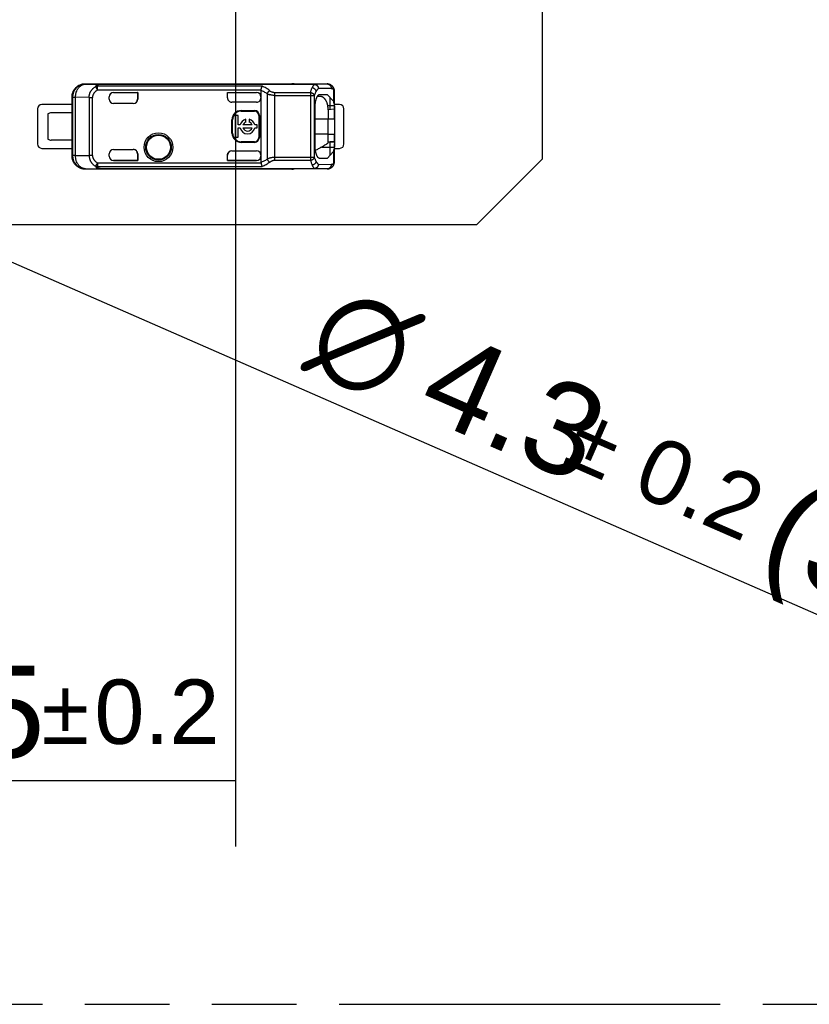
# Model space of a CAD drawing. Header units: millimetres. Extents: x 0 to 210, y 0 to 297.
# Tile 7 of 41: x 89 to 107, y 133 to 155. Entities that reach past the tile are written whole.
import ezdxf
from ezdxf.enums import TextEntityAlignment as Align

# ---------------------------------------------------------------- set-up
doc = ezdxf.new("R2010")
doc.units = ezdxf.units.MM
doc.header["$LTSCALE"] = 19.36
doc.linetypes.add('PHANTOM', pattern=[0.8, 0.45, -0.05, 0.1, -0.05, 0.1, -0.05])
doc.layers.get('0').update_dxf_attribs({"linetype": 'CONTINUOUS'})
doc.layers.add('DEFAULT_3', color=7, linetype='PHANTOM')
doc.layers.add('Z_DIM_2D', color=7, linetype='CONTINUOUS')
doc.styles.add('TEXTSTYLE_3', font='helveticaneueltw1g-ltcn.otf')
doc.styles.add('TEXTSTYLE_4', font='gdt', dxfattribs={"width": 0.7})
doc.dimstyles.new('DIMSTYLE_2', dxfattribs={"dimtxt": 2.1, "dimasz": 3.5, "dimexe": 1.5, "dimexo": 0, "dimgap": 0.525, "dimtad": 1, "dimlfac": 2, "dimdsep": 46, "dimtxsty": 'TEXTSTYLE_3', "dimblk": '_FILLED', "dimblk1": '_FILLED', "dimblk2": '_FILLED', "dimcen": 0.09, "dimclrt": 5, "dimazin": 2, "dimtol": 1, "dimtp": 0.2, "dimtm": 0.2, "dimtfac": 1, "dimtofl": 0, "dimtmove": 0, "dimatfit": 3, "dimldrblk": '_FILLED', "dimfxl": 0, "dimtolj": 1, "dimarcsym": 0})
doc.dimstyles.new('DIMSTYLE_4', dxfattribs={"dimtxt": 2.1, "dimasz": 3.5, "dimexe": 1.5, "dimexo": 0, "dimtad": 1, "dimlfac": 2, "dimdsep": 46, "dimtxsty": 'TEXTSTYLE_3', "dimblk": '_FILLED', "dimblk1": '_FILLED', "dimblk2": '_FILLED', "dimcen": 0.09, "dimclrt": 5, "dimazin": 2, "dimtol": 1, "dimtp": 0.2, "dimtm": 0.2, "dimtfac": 1, "dimtofl": 0, "dimtmove": 0, "dimatfit": 1, "dimldrblk": '_FILLED', "dimfxl": 0, "dimtolj": 1, "dimarcsym": 0})

# ---------------------------------------------------------------- blocks, each defined once
blk = doc.blocks.new('_FILLED')
at = {"color": 0, "linetype": 'ByBlock'}
blk.add_solid([(0, 0), (-1, 0.125), (-1, -0.125)], dxfattribs=at)
blk = doc.blocks.new('*D7')
at = {"layer": 'Z_DIM_2D', "color": 2, "linetype": 'Continuous', "transparency": 16777216}
blk.add_line((84.966, 151.443), (109.289, 140.806), dxfattribs=at)
at = {"layer": 'Z_DIM_2D', "color": 2, "linetype": 'Continuous', "transparency": 16777216, "xscale": 3.5, "yscale": 3.5, "zscale": 3.5, "rotation": 156.3789607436}
blk.add_blockref('_FILLED', (84.966, 151.443), dxfattribs=at)
at = {"layer": 'Z_DIM_2D', "color": 5, "linetype": 'Continuous', "transparency": 16777216}
for s, height, style, p in [('n', 2.1, 'TEXTSTYLE_4', (95.742, 147.303)), ('4.3', 2.1, 'TEXTSTYLE_3', (98.308, 146.182)), ('`', 1.47, 'TEXTSTYLE_4', (101.664, 145.057)), ('0.2', 1.47, 'TEXTSTYLE_3', (103.236, 144.37)), (' (3x)', 2.1, 'TEXTSTYLE_3', (105.371, 143.093))]:
    blk.add_text(s, height=height, rotation=-23.621, dxfattribs=dict(at, style=style)).set_placement(p)
blk = doc.blocks.new('*D9')
at = {"layer": 'Z_DIM_2D', "color": 2, "linetype": 'Continuous', "transparency": 16777216}
for p, q in [((94.231, 161.074), (94.231, 136.286)), ((83.981, 151.874), (83.981, 136.286)), ((83.981, 137.786), (89.106, 137.786)), ((94.231, 137.786), (89.106, 137.786))]:
    blk.add_line(p, q, dxfattribs=at)
at = {"layer": 'Z_DIM_2D', "color": 5, "linetype": 'Continuous', "transparency": 16777216}
for s, height, style, p in [('20.5', 2.1, 'TEXTSTYLE_3', (87.014, 138.311)), ('`', 1.47, 'TEXTSTYLE_4', (90.34, 138.626)), ('0.2', 1.47, 'TEXTSTYLE_3', (92.432, 138.626))]:
    blk.add_text(s, height=height, dxfattribs=dict(at, style=style)).set_placement(p, align=Align.CENTER)
blk = doc.blocks.new('_NONE')

msp = doc.modelspace()

# ---------------------------------------------------------------- linework, layer by layer
at = {"color": 7, "linetype": 'Continuous'}
for p, q in [((101.2308, 160.774), (101.2308, 151.974)), ((95.1213, 153.4947), (95.1213, 153.4319)), ((96.1794, 153.4055), (96.0957, 153.4047)), ((96.1565, 153.4559), (96.3206, 153.4562)), ((96.3206, 153.4562), (96.4632, 153.2976)), ((89.7058, 153.124), (89.7058, 152.324)), ((90.4933, 153.224), (89.8058, 153.224)), ((96.045, 152.2991), (96.045, 153.1492)), ((96.3433, 153.1019), (96.3433, 152.899)), ((96.4932, 153.1224), (96.3436, 153.102)), ((96.4933, 153.0286), (96.4932, 153.1224)), ((96.4932, 153.122), (96.4932, 153.1224)), ((96.6058, 153.224), (96.4933, 153.224)), ((96.4933, 153.1224), (96.4933, 153.122)), ((96.4933, 153.122), (96.4933, 152.899)), ((96.7058, 152.324), (96.7058, 153.124)), ((96.4933, 152.8991), (96.4933, 153.0286)), ((96.3433, 152.549), (96.4933, 152.549)), ((96.3433, 152.3461), (96.3433, 152.549)), ((96.4933, 152.549), (96.4933, 152.326)), ((89.8058, 152.224), (90.4933, 152.224)), ((96.4933, 152.224), (96.6058, 152.224)), ((96.3208, 151.9917), (96.1566, 151.9924)), ((96.4632, 152.1505), (96.3208, 151.9917)), ((94.7098, 151.9466), (94.7098, 151.9463)), ((94.7099, 151.9466), (94.7098, 151.9466)), ((94.7098, 151.9463), (94.7099, 151.9463)), ((94.7099, 151.9463), (94.7099, 151.9465)), ((94.7099, 151.9463), (94.7099, 151.9463)), ((99.7308, 150.474), (101.2308, 151.974)), ((99.7308, 150.474), (68.2308, 150.474))]:
    msp.add_line(p, q, dxfattribs=at)
at = {"color": 6, "linetype": 'Continuous'}
for p, q in [((90.7933, 153.6991), (90.7952, 153.699)), ((90.7952, 153.699), (95.5183, 153.699)), ((90.8015, 153.6908), (90.7952, 153.699)), ((96.3236, 153.6942), (96.3221, 153.6942)), ((96.3233, 153.6942), (96.3238, 153.6942)), ((90.4933, 153.0365), (90.4933, 153.3991)), ((91.3433, 153.349), (91.3433, 153.4018)), ((91.4433, 153.5018), (91.9933, 153.5018)), ((91.4433, 153.5015), (91.992, 153.5015)), ((91.9933, 153.5018), (91.992, 153.5015)), ((91.992, 153.5015), (91.992, 153.349)), ((91.9933, 153.5018), (91.9933, 153.349)), ((94.0433, 153.5018), (94.7099, 153.5018)), ((94.0446, 153.5015), (94.0433, 153.5018)), ((94.0433, 153.3792), (94.0433, 153.5018)), ((94.0446, 153.5015), (94.7099, 153.5015)), ((94.0446, 153.3747), (94.0446, 153.5015)), ((94.8099, 153.5429), (94.8099, 151.9052)), ((91.8932, 153.249), (91.4433, 153.249)), ((94.7099, 153.2791), (94.1433, 153.2791)), ((89.9433, 153.0115), (89.9433, 152.4365)), ((90.4944, 153.0365), (90.0183, 153.0365)), ((90.4944, 152.4115), (90.4944, 153.0365)), ((94.2858, 152.971), (94.2195, 152.971)), ((94.2195, 152.971), (94.2195, 152.477)), ((94.2858, 152.7572), (94.2858, 152.971)), ((94.3599, 153.0873), (94.6599, 153.0873)), ((94.3599, 153.074), (94.6599, 153.074)), ((94.461, 152.8243), (94.461, 152.8875)), ((94.5437, 152.8875), (94.5437, 152.8243)), ((94.7599, 152.974), (94.7599, 152.474)), ((94.7732, 152.974), (94.7732, 152.474)), ((96.3433, 152.549), (96.3433, 152.899)), ((96.4933, 152.899), (96.4933, 152.549)), ((94.1467, 152.574), (94.1467, 152.874)), ((94.1599, 152.574), (94.1599, 152.874)), ((94.337, 152.7572), (94.2858, 152.7572)), ((94.2858, 152.6909), (94.337, 152.6909)), ((94.2858, 152.477), (94.2858, 152.6909)), ((94.6056, 152.7572), (94.3991, 152.7572)), ((94.3991, 152.6909), (94.6056, 152.6909)), ((94.7195, 152.7572), (94.6677, 152.7572)), ((94.6677, 152.6909), (94.7195, 152.6909)), ((94.7195, 152.6909), (94.7195, 152.7572)), ((94.2195, 152.477), (94.2858, 152.477)), ((96.4925, 152.374), (96.4925, 152.549)), ((90.4944, 152.4115), (90.0183, 152.4115)), ((90.4933, 152.049), (90.4933, 152.4115)), ((94.6599, 152.374), (94.3599, 152.374)), ((94.6599, 152.3608), (94.3599, 152.3608)), ((96.3433, 152.374), (96.4925, 152.374)), ((96.3433, 152.3725), (96.3933, 152.3725)), ((91.3433, 152.0463), (91.3433, 152.099)), ((91.4433, 152.199), (91.8932, 152.199)), ((91.992, 152.099), (91.992, 151.9466)), ((91.9933, 152.099), (91.9933, 151.9463)), ((94.0433, 152.0689), (94.0446, 152.0715)), ((94.0433, 151.9463), (94.0433, 152.0689)), ((94.0446, 151.9466), (94.0446, 152.0715)), ((94.0725, 152.1396), (94.0726, 152.1397)), ((94.1433, 152.169), (94.7099, 152.169)), ((90.7952, 151.749), (90.8003, 151.7574)), ((91.4433, 151.9466), (91.992, 151.9466)), ((91.9933, 151.9463), (91.4433, 151.9463)), ((91.992, 151.9466), (91.9933, 151.9463)), ((94.0433, 151.9463), (94.0446, 151.9466)), ((94.7098, 151.9463), (94.0433, 151.9463)), ((94.0446, 151.9466), (94.7098, 151.9466)), ((94.7099, 151.9466), (94.7098, 151.9466)), ((96.3233, 151.7539), (96.3235, 151.7539)), ((96.4363, 151.8001), (96.4364, 151.8002)), ((95.5183, 151.749), (90.7952, 151.7491))]:
    msp.add_line(p, q, dxfattribs=at)
at = {"color": 9, "linetype": 'Continuous'}
for p, q in [((90.8015, 153.6907), (90.8015, 153.6908)), ((90.8015, 153.6907), (91.1372, 153.6872)), ((91.0304, 153.6347), (91.0732, 153.5522)), ((94.8397, 153.6417), (91.0732, 153.6417)), ((91.0732, 153.5522), (91.0732, 153.6417)), ((94.8106, 153.5522), (91.0732, 153.5522)), ((96.0313, 153.6872), (91.1372, 153.6872)), ((91.1372, 153.6846), (91.1372, 153.6872)), ((96.0313, 153.6846), (91.1372, 153.6846)), ((95.5183, 153.699), (95.5183, 153.6942)), ((95.5183, 153.6942), (96.3221, 153.6942)), ((96.3221, 153.6942), (96.0313, 153.6872)), ((96.0313, 153.6872), (96.0313, 153.6865)), ((96.0313, 153.6865), (96.0313, 153.6846)), ((96.4161, 153.5942), (96.1253, 153.5872)), ((96.4364, 153.6479), (96.4364, 153.648)), ((96.4632, 153.5739), (96.4632, 153.2976)), ((90.5016, 153.3907), (90.4933, 153.3991)), ((90.5016, 153.3907), (90.5718, 153.3907)), ((90.5016, 153.3907), (90.5016, 152.0574)), ((90.8828, 153.3875), (90.5718, 153.3907)), ((90.5718, 152.0574), (90.5718, 153.3907)), ((90.8828, 153.3875), (90.9594, 153.3875)), ((90.8828, 153.3875), (90.8828, 152.0606)), ((90.9594, 152.0606), (90.9594, 153.3875)), ((91.4433, 153.5015), (91.4433, 153.5018)), ((91.9933, 153.349), (91.992, 153.349)), ((94.0433, 153.3792), (94.0446, 153.3779)), ((94.7099, 153.5018), (94.7099, 153.5015)), ((94.9513, 153.4706), (94.9513, 151.9775)), ((95.9412, 153.4947), (95.1213, 153.4947)), ((95.1213, 153.4319), (96.0352, 153.4319)), ((95.1213, 153.4319), (95.1213, 151.9534)), ((95.9412, 153.4947), (95.9412, 151.9534)), ((96.0352, 152.0162), (96.0352, 153.4319)), ((96.3933, 153.1087), (96.3933, 153.3753)), ((96.4933, 153.122), (96.4933, 153.4962)), ((96.4881, 153.1942), (96.3375, 153.1942)), ((94.3599, 153.074), (94.3599, 153.0873)), ((94.6599, 153.0873), (94.6599, 153.074)), ((94.7599, 152.974), (94.7732, 152.974)), ((96.045, 152.899), (96.4933, 152.899)), ((94.1467, 152.874), (94.1599, 152.874)), ((94.1599, 152.574), (94.1467, 152.574)), ((94.7732, 152.474), (94.7599, 152.474)), ((96.3433, 152.549), (96.045, 152.549)), ((94.3599, 152.3608), (94.3599, 152.374)), ((94.6599, 152.374), (94.6599, 152.3608)), ((96.1919, 152.2539), (96.4881, 152.2539)), ((96.3933, 152.0725), (96.3933, 152.3725)), ((96.4933, 151.9518), (96.4933, 152.326)), ((90.4933, 152.049), (90.5016, 152.0574)), ((90.5718, 152.0574), (90.5016, 152.0574)), ((90.5718, 152.0574), (90.8828, 152.0606)), ((90.9594, 152.0606), (90.8828, 152.0606)), ((91.992, 152.099), (91.9933, 152.099)), ((95.9412, 152.0162), (95.1213, 152.0162)), ((96.0352, 152.0162), (95.9412, 152.0162)), ((96.4632, 152.1505), (96.4631, 151.8742)), ((90.8003, 151.7574), (91.1372, 151.7609)), ((91.0732, 151.8959), (91.0304, 151.8134)), ((91.0732, 151.8959), (94.8106, 151.8959)), ((91.0732, 151.8959), (91.0732, 151.8064)), ((91.0732, 151.8064), (94.8403, 151.8064)), ((91.1372, 151.7635), (91.1284, 151.7641)), ((91.1372, 151.7635), (96.0313, 151.7635)), ((91.1372, 151.7609), (91.1372, 151.7635)), ((91.1372, 151.7609), (96.0313, 151.7609)), ((91.4433, 151.9463), (91.4433, 151.9466)), ((94.7098, 151.9466), (94.7098, 151.9463)), ((95.1213, 151.9534), (95.9412, 151.9534)), ((96.3221, 151.7539), (95.5183, 151.7539)), ((95.5183, 151.7539), (95.5183, 151.749)), ((96.0313, 151.7635), (96.0313, 151.7616)), ((96.0313, 151.7616), (96.0313, 151.7609)), ((96.0313, 151.7609), (96.3221, 151.7539)), ((96.1253, 151.8609), (96.4161, 151.8539)), ((96.4364, 151.8002), (96.4363, 151.8001))]:
    msp.add_line(p, q, dxfattribs=at)
at = {"color": 6, "linetype": 'Continuous'}
for points in [[(96.4933, 153.4962), (96.4932, 153.4993), (96.4932, 153.5026), (96.4931, 153.5059), (96.493, 153.5091), (96.4929, 153.5122), (96.4928, 153.5153), (96.4926, 153.5183), (96.4924, 153.5213), (96.4921, 153.5243), (96.4919, 153.5272), (96.4916, 153.5301), (96.4913, 153.533), (96.4909, 153.5359), (96.4905, 153.5387), (96.4901, 153.5415), (96.4897, 153.5443), (96.4892, 153.547), (96.4888, 153.5497), (96.4883, 153.5523), (96.4877, 153.5549), (96.4872, 153.5574), (96.4866, 153.5599), (96.486, 153.5623), (96.4854, 153.5647), (96.4848, 153.567), (96.4842, 153.5693), (96.4835, 153.5716), (96.4828, 153.5739), (96.4821, 153.5761), (96.4813, 153.5783), (96.4806, 153.5805), (96.4798, 153.5827), (96.479, 153.5848), (96.4782, 153.5869), (96.4773, 153.589), (96.4765, 153.591), (96.4756, 153.5931), (96.4747, 153.5951), (96.4738, 153.5971), (96.4728, 153.599), (96.4719, 153.6009), (96.4709, 153.6029), (96.4699, 153.6047), (96.4689, 153.6066), (96.4679, 153.6085), (96.4668, 153.6103), (96.4658, 153.6121), (96.4647, 153.6139), (96.4636, 153.6156), (96.4624, 153.6174), (96.4613, 153.6191), (96.4601, 153.6208), (96.459, 153.6225), (96.4578, 153.6242), (96.4565, 153.6258), (96.4553, 153.6274), (96.4541, 153.629), (96.4528, 153.6306), (96.4515, 153.6322), (96.4502, 153.6337), (96.4489, 153.6352), (96.4476, 153.6367), (96.4462, 153.6382), (96.4448, 153.6397), (96.4435, 153.6411), (96.442, 153.6426), (96.4406, 153.644), (96.4392, 153.6454), (96.4377, 153.6467), (96.4364, 153.6479)], [(96.4364, 151.8002), (96.4377, 151.8013), (96.4392, 151.8027), (96.4406, 151.8041), (96.4421, 151.8056), (96.4435, 151.807), (96.4449, 151.8085), (96.4463, 151.81), (96.4477, 151.8115), (96.449, 151.813), (96.4503, 151.8145), (96.4516, 151.8161), (96.4529, 151.8177), (96.4542, 151.8192), (96.4555, 151.8208), (96.4567, 151.8225), (96.4579, 151.8241), (96.4591, 151.8258), (96.4602, 151.8274), (96.4614, 151.8291), (96.4625, 151.8308), (96.4636, 151.8326), (96.4647, 151.8343), (96.4658, 151.8361), (96.4669, 151.8379), (96.4679, 151.8397), (96.4689, 151.8415), (96.47, 151.8434), (96.4709, 151.8453), (96.4719, 151.8472), (96.4729, 151.8491), (96.4738, 151.8511), (96.4747, 151.8531), (96.4756, 151.8551), (96.4765, 151.8571), (96.4774, 151.8592), (96.4782, 151.8613), (96.479, 151.8634), (96.4798, 151.8655), (96.4806, 151.8677), (96.4814, 151.8699), (96.4821, 151.8722), (96.4829, 151.8744), (96.4836, 151.8767), (96.4842, 151.8791), (96.4849, 151.8815), (96.4855, 151.8839), (96.4862, 151.8864), (96.4868, 151.8889), (96.4874, 151.8914), (96.4879, 151.894), (96.4884, 151.8967), (96.4889, 151.8994), (96.4894, 151.9021), (96.4899, 151.9049), (96.4903, 151.9077), (96.4907, 151.9106), (96.4911, 151.9136), (96.4914, 151.9167), (96.4918, 151.9198), (96.4921, 151.9231), (96.4923, 151.9264), (96.4926, 151.9298), (96.4928, 151.9333), (96.493, 151.9369), (96.4931, 151.9406), (96.4932, 151.9444), (96.4932, 151.9482), (96.4933, 151.9518)]]:
    msp.add_lwpolyline(points, dxfattribs=at)
for radius in [0.3285, 0.275]:
    msp.add_circle((92.4683, 152.249), radius, dxfattribs=at)
at = {"color": 9, "linetype": 'Continuous'}
for radius in [0.2929, 0.2761]:
    msp.add_circle((92.4683, 152.249), radius, dxfattribs=at)
for centre, radius, start, end in [((90.8016, 153.3907), 0.3, 90.00981, 179.99474), ((91.1562, 153.3374), 0.3477, 93.13084, 94.5211)]:
    msp.add_arc(centre, radius, start, end, dxfattribs=at)
at = {"color": 6, "linetype": 'Continuous'}
for centre, radius, start, end in [((94.9679, 153.5354), 0.1581, 173.90584, 177.25519), ((95.5216, 153.3935), 0.3007, 90.00009, 90.64346), ((96.3233, 153.6539), 0.0404, 90.90546, 91.74279), ((96.3233, 153.6518), 0.0424, 89.99821, 90.90299), ((91.4433, 153.349), 0.1, 180, 270), ((94.7099, 153.4018), 0.1, 0.00245, 89.9998), ((89.8058, 153.124), 0.1, 90.00133, 179.99911), ((96.6058, 153.124), 0.1, 0.00133, 89.99867), ((90.0183, 152.9115), 0.125, 90, 126.8699), ((94.3599, 152.874), 0.2132, 90, 180), ((94.3599, 152.874), 0.2, 90, 180), ((94.5023, 152.724), 0.1686, 104.20419, 168.67274), ((94.5023, 152.724), 0.1686, 11.32726, 75.79581), ((94.6599, 152.974), 0.1132, 360, 90), ((94.6599, 152.974), 0.1, 0, 90), ((94.5023, 152.724), 0.1686, 191.32726, 348.67274), ((94.5023, 152.724), 0.1085, 112.43198, 162.21534), ((94.5023, 152.724), 0.1085, 197.78466, 342.21534), ((94.5023, 152.724), 0.1085, 17.78466, 67.56802), ((90.0183, 152.5365), 0.125, 233.1301, 270), ((94.3599, 152.574), 0.2132, 180, 270), ((94.3599, 152.574), 0.2, 180, 270), ((94.6599, 152.474), 0.1132, 270, 0), ((94.6599, 152.474), 0.1, 270, 0), ((89.8058, 152.3241), 0.1, 180.00089, 269.99867), ((96.6058, 152.3241), 0.1, 270.00133, 359.99867), ((90.8016, 152.0574), 0.3, 180.00322, 269.75999), ((91.4433, 152.099), 0.1, 90, 180), ((94.1433, 152.0689), 0.1, 90.00237, 179.99784), ((94.7099, 152.0466), 0.1, 270.00024, 359.85678), ((94.9678, 151.9127), 0.158, 182.74514, 186.09597), ((95.5216, 152.054), 0.3001, 269.35599, 270.00056), ((95.5183, 152.049), 0.3, 270.00007, 280.28148), ((90.7935, 152.0491), 0.3, 269.95547, 270.32231)]:
    msp.add_arc(centre, radius, start, end, dxfattribs=at)
at = {"color": 7, "linetype": 'Continuous'}
for centre, radius, start, end in [((95.1229, 153.7824), 0.3506, 269.16926, 269.74436), ((182.4591, 152.9058), 86.1157, 179.869506, 180.004493), ((94.7099, 152.0463), 0.1, 270.537, 359.46333), ((94.7068, 152.0463), 0.1031, 359.46783, 359.99485), ((94.7099, 152.0472), 0.1009, 270.0025, 270.53477)]:
    msp.add_arc(centre, radius, start, end, dxfattribs=at)
at = {"color": 6, "linetype": 'Continuous'}
for centre, major_axis, ratio, start_param, end_param in [((95.5183, 153.399), (0, 0.3), 0.9999619, -0.1794277, -0.0000055), ((91.4433, 153.4018), (0, 0.1), 0.9999939, 0, 1.5707963), ((91.4433, 153.4015), (0, 0.1), 0.9999939, 0, 1.5681784), ((91.8932, 153.349), (0.1, 0), 0.9998477, -1.5707963, 0), ((91.8919, 153.349), (0.1, 0), 0.9998477, -1.5577079, 0), ((94.1433, 153.3791), (0.0707, -0.0707), 0.9996955, -2.3563468, -0.7852459), ((94.7099, 153.4015), (0, 0.1), 0.9999939, -1.5681784, 0), ((94.7099, 153.3791), (0, 0.1), 0.9998477, -3.1415927, -1.5707963), ((91.4433, 152.0463), (0, 0.1), 0.9999939, -4.712389, -3.1415927), ((91.4433, 152.0466), (0, 0.1), 0.9999939, -4.709771, -3.1415927), ((91.8932, 152.099), (0.1, 0), 0.9998477, -0.0000006, 1.5707963), ((91.8919, 152.099), (0.1, 0), 0.9998477, -0.0000003, 1.5577079), ((94.7099, 152.069), (0, 0.1), 0.9998477, -1.5707953, 0)]:
    msp.add_ellipse(centre, major_axis=major_axis, ratio=ratio, start_param=start_param, end_param=end_param, dxfattribs=at)
for points, knots in [([(90.4933, 153.3991), (90.4933, 153.4089), (90.4942, 153.4285), (90.4986, 153.4577), (90.5057, 153.4863), (90.5157, 153.514), (90.5283, 153.5407), (90.5434, 153.566), (90.561, 153.5897), (90.5808, 153.6115), (90.6026, 153.6313), (90.6263, 153.6489), (90.6516, 153.6641), (90.6783, 153.6767), (90.706, 153.6866), (90.7346, 153.6938), (90.7589, 153.6974), (90.7761, 153.6986), (90.7847, 153.6989), (90.789, 153.699), (90.7914, 153.699), (90.7926, 153.6991), (90.7933, 153.6991)], [0, 0, 0, 0, 0.0624987, 0.1249973, 0.187496, 0.2499946, 0.3124933, 0.3749919, 0.4374906, 0.4999892, 0.5624879, 0.6249865, 0.6874852, 0.7499839, 0.8124825, 0.8749812, 0.9374798, 0.9687386, 0.9843691, 0.9921845, 0.9960923, 1, 1, 1, 1]), ([(91.1287, 153.6841), (91.1265, 153.6839), (91.1221, 153.6835), (91.1157, 153.6827), (91.1097, 153.6818), (91.1059, 153.681), (91.104, 153.6805)], [0, 0, 0, 0, 0.2694204, 0.5287632, 0.7741337, 1, 1, 1, 1]), ([(94.8106, 153.5522), (94.8114, 153.5569), (94.813, 153.5662), (94.816, 153.5798), (94.8188, 153.5908), (94.8212, 153.5993), (94.8236, 153.6071), (94.8267, 153.6162), (94.8301, 153.6247), (94.833, 153.6307), (94.8352, 153.6348), (94.8373, 153.6384), (94.8389, 153.6407), (94.8397, 153.6417)], [0, 0, 0, 0, 0.1509226, 0.2989867, 0.4415385, 0.5099892, 0.5761806, 0.700786, 0.8136505, 0.865291, 0.913591, 0.9584964, 1, 1, 1, 1]), ([(96.4364, 153.648), (96.4327, 153.6513), (96.425, 153.6579), (96.4126, 153.6668), (96.3994, 153.6747), (96.3855, 153.6815), (96.3707, 153.6871), (96.3554, 153.6911), (96.3396, 153.6937), (96.3289, 153.6942), (96.3236, 153.6942)], [0, 0, 0, 0, 0.1208544, 0.2426767, 0.3657722, 0.4902944, 0.6162275, 0.7433891, 0.8714552, 1, 1, 1, 1]), ([(94.0446, 153.3747), (94.0446, 153.3743), (94.0447, 153.3735), (94.0447, 153.3724), (94.0448, 153.3712), (94.0449, 153.3701), (94.045, 153.3689), (94.0451, 153.3674), (94.0454, 153.3647), (94.046, 153.361), (94.0471, 153.3549), (94.0491, 153.3475), (94.0534, 153.336), (94.0606, 153.3225), (94.0683, 153.3128), (94.0726, 153.3084)], [0, 0, 0, 0, 0.0156366, 0.0312756, 0.0469126, 0.0625496, 0.0781876, 0.093825, 0.1250993, 0.187644, 0.2501888, 0.3752452, 0.5003017, 0.7501508, 1, 1, 1, 1]), ([(96.4925, 152.374), (96.4923, 152.374), (96.4917, 152.374), (96.4905, 152.3739), (96.4884, 152.3737), (96.4853, 152.3736), (96.4814, 152.3734), (96.4768, 152.3733), (96.4716, 152.3732), (96.4657, 152.3731), (96.4567, 152.3729), (96.4443, 152.3728), (96.4282, 152.3726), (96.411, 152.3725), (96.3993, 152.3725), (96.3933, 152.3725)], [0, 0, 0, 0, 0.0067522, 0.0155191, 0.039035, 0.0703719, 0.1092806, 0.155447, 0.2084967, 0.2679985, 0.3334682, 0.4801342, 0.6437241, 0.8189139, 1, 1, 1, 1]), ([(90.7933, 151.749), (90.7926, 151.749), (90.7914, 151.7491), (90.789, 151.7491), (90.7847, 151.7492), (90.7761, 151.7495), (90.7589, 151.7507), (90.7346, 151.7543), (90.706, 151.7615), (90.6783, 151.7714), (90.6516, 151.784), (90.6263, 151.7992), (90.6026, 151.8168), (90.5808, 151.8366), (90.561, 151.8584), (90.5434, 151.8821), (90.5283, 151.9074), (90.5157, 151.9341), (90.5057, 151.9618), (90.4986, 151.9904), (90.4942, 152.0196), (90.4933, 152.0392), (90.4933, 152.049)], [0, 0, 0, 0, 0.0039077, 0.0078155, 0.0156309, 0.0312614, 0.0625202, 0.1250188, 0.1875175, 0.2500161, 0.3125148, 0.3750135, 0.4375121, 0.5000108, 0.5625094, 0.6250081, 0.6875067, 0.7500054, 0.812504, 0.8750027, 0.9375013, 1, 1, 1, 1]), ([(90.8003, 151.7574), (90.7929, 151.7574), (90.7778, 151.7585), (90.7556, 151.763), (90.7338, 151.7703), (90.7126, 151.7804), (90.6923, 151.7931), (90.6731, 151.8084), (90.6551, 151.826), (90.6385, 151.8458), (90.6234, 151.8676), (90.6054, 151.8995), (90.5914, 151.9341), (90.5814, 151.9706), (90.574, 152.0087), (90.5718, 152.0379), (90.5718, 152.0574)], [0, 0, 0, 0, 0.0538867, 0.1081869, 0.1632362, 0.2193297, 0.2767077, 0.3355482, 0.395963, 0.4579977, 0.5216354, 0.5868014, 0.7210589, 0.789889, 0.8595123, 1, 1, 1, 1]), ([(94.0446, 152.0715), (94.0446, 152.0723), (94.0446, 152.0735), (94.0447, 152.075), (94.0448, 152.0766), (94.0449, 152.0786), (94.0454, 152.0833), (94.0464, 152.0902), (94.0488, 152.0994), (94.053, 152.1112), (94.0603, 152.1252), (94.0682, 152.1351), (94.0725, 152.1396)], [0, 0, 0, 0, 0.031277, 0.0469155, 0.062554, 0.0938309, 0.1251077, 0.2501714, 0.3752352, 0.5002989, 0.7501495, 1, 1, 1, 1]), ([(91.1284, 151.7641), (91.1262, 151.7642), (91.1218, 151.7646), (91.1165, 151.7653), (91.1124, 151.7659), (91.1094, 151.7664), (91.1066, 151.7669), (91.1048, 151.7674), (91.1039, 151.7676)], [0, 0, 0, 0, 0.2707876, 0.5303389, 0.6545979, 0.7745611, 0.8899482, 1, 1, 1, 1]), ([(94.8106, 151.8959), (94.8114, 151.8912), (94.8131, 151.8819), (94.8161, 151.8683), (94.819, 151.8573), (94.8215, 151.8488), (94.8239, 151.841), (94.8271, 151.8319), (94.8306, 151.8234), (94.8335, 151.8174), (94.8357, 151.8133), (94.8379, 151.8097), (94.8395, 151.8074), (94.8403, 151.8064)], [0, 0, 0, 0, 0.1508291, 0.298808, 0.4413027, 0.5097412, 0.575931, 0.7005681, 0.8135138, 0.8652036, 0.913549, 0.9584869, 1, 1, 1, 1]), ([(96.3235, 151.7539), (96.3288, 151.7539), (96.3395, 151.7544), (96.3553, 151.7569), (96.3706, 151.761), (96.3854, 151.7665), (96.3994, 151.7733), (96.4125, 151.7813), (96.4249, 151.7902), (96.4326, 151.7967), (96.4363, 151.8001)], [0, 0, 0, 0, 0.1285557, 0.2566314, 0.3837998, 0.509736, 0.634257, 0.7573467, 0.8791591, 1, 1, 1, 1])]:
    msp.add_open_spline(points, degree=3, knots=knots, dxfattribs=at)
at = {"color": 9, "linetype": 'Continuous'}
for points, knots in [([(90.5718, 153.3907), (90.5718, 153.4102), (90.5741, 153.4395), (90.5816, 153.4775), (90.5917, 153.514), (90.6058, 153.5487), (90.6239, 153.5805), (90.6391, 153.6023), (90.6557, 153.6221), (90.6738, 153.6398), (90.6932, 153.655), (90.7135, 153.6677), (90.7348, 153.6778), (90.7567, 153.6851), (90.779, 153.6896), (90.794, 153.6907), (90.8015, 153.6907)], [0, 0, 0, 0, 0.1403099, 0.2098629, 0.2786354, 0.4128169, 0.4779647, 0.5415979, 0.6036421, 0.6640801, 0.722957, 0.7803835, 0.8365364, 0.8916546, 0.9460311, 1, 1, 1, 1]), ([(90.8828, 153.3875), (90.883, 153.4001), (90.8849, 153.4253), (90.8915, 153.4562), (90.8993, 153.4802), (90.9063, 153.4977), (90.9132, 153.5118), (90.9192, 153.5228), (90.9256, 153.5336), (90.9343, 153.5467), (90.9457, 153.5617), (90.9579, 153.5759), (90.9754, 153.5938), (90.9991, 153.6142), (91.0197, 153.6283), (91.0304, 153.6347)], [0, 0, 0, 0, 0.1256162, 0.251132, 0.3138575, 0.3765304, 0.4391526, 0.4704514, 0.5017393, 0.5642626, 0.6267223, 0.6891156, 0.7514415, 0.8758429, 1, 1, 1, 1]), ([(91.0732, 153.5522), (91.0656, 153.548), (91.0506, 153.5389), (91.0331, 153.5258), (91.02, 153.5142), (91.0106, 153.505), (91.0019, 153.4952), (90.9937, 153.4849), (90.9863, 153.4741), (90.9775, 153.459), (90.9702, 153.443), (90.9649, 153.4264), (90.9619, 153.4136), (90.96, 153.4006), (90.9595, 153.3919), (90.9594, 153.3875)], [0, 0, 0, 0, 0.125, 0.2499883, 0.3125018, 0.3750146, 0.4375268, 0.5000375, 0.5625468, 0.6250556, 0.7499837, 0.8124892, 0.8749936, 0.9374971, 1, 1, 1, 1]), ([(91.1372, 153.6872), (91.1334, 153.6872), (91.1261, 153.6871), (91.1153, 153.6864), (91.1048, 153.6853), (91.095, 153.6837), (91.0859, 153.6817), (91.0788, 153.6795), (91.0737, 153.6776), (91.0702, 153.6761), (91.0675, 153.6747), (91.0655, 153.6736), (91.0636, 153.6724), (91.0613, 153.671), (91.0578, 153.6685), (91.0536, 153.6652), (91.0489, 153.6608), (91.0431, 153.6546), (91.0366, 153.6461), (91.0323, 153.6386), (91.0304, 153.6347)], [0, 0, 0, 0, 0.0880335, 0.1738507, 0.2567217, 0.3357592, 0.4099501, 0.478248, 0.5098999, 0.5397599, 0.5678384, 0.5813164, 0.5945051, 0.6204331, 0.6459076, 0.6961915, 0.746299, 0.7965935, 0.8976983, 1, 1, 1, 1]), ([(91.0732, 153.6417), (91.0659, 153.642), (91.0513, 153.6412), (91.0371, 153.6373), (91.0304, 153.6347)], [0, 0, 0, 0, 0.5041724, 1, 1, 1, 1]), ([(91.104, 153.6805), (91.1024, 153.6801), (91.0994, 153.6793), (91.0958, 153.6779), (91.0932, 153.6767), (91.0918, 153.6759), (91.0908, 153.6752), (91.0901, 153.6747), (91.0894, 153.6742), (91.0887, 153.6737), (91.0881, 153.6732), (91.0874, 153.6727), (91.0869, 153.6722), (91.0861, 153.6714), (91.0852, 153.6705), (91.084, 153.669), (91.0825, 153.6671), (91.0809, 153.6646), (91.0794, 153.6621), (91.0781, 153.6595), (91.0769, 153.6568), (91.0755, 153.653), (91.0741, 153.648), (91.0735, 153.6439), (91.0732, 153.6417)], [0, 0, 0, 0, 0.0951861, 0.1786911, 0.216566, 0.2521814, 0.2691845, 0.2856581, 0.3017484, 0.3175319, 0.3330059, 0.3480856, 0.3628389, 0.3773637, 0.4058717, 0.433847, 0.4888538, 0.5433436, 0.5980205, 0.6532185, 0.7089758, 0.7653609, 0.8805519, 1, 1, 1, 1]), ([(91.1287, 153.684), (91.1264, 153.684), (91.1219, 153.6837), (91.1154, 153.683), (91.1095, 153.682), (91.1058, 153.6811), (91.104, 153.6805)], [0, 0, 0, 0, 0.2816373, 0.5447224, 0.7845711, 1, 1, 1, 1]), ([(95.008, 153.5421), (94.9951, 153.5526), (94.9686, 153.5727), (94.9271, 153.5994), (94.8842, 153.6226), (94.8546, 153.6357), (94.8397, 153.6417)], [0, 0, 0, 0, 0.2553762, 0.5062332, 0.7539471, 1, 1, 1, 1]), ([(95.9412, 153.4947), (95.9438, 153.5054), (95.9491, 153.5259), (95.958, 153.5553), (95.9675, 153.5822), (95.9744, 153.5992), (95.9781, 153.6072)], [0, 0, 0, 0, 0.2765797, 0.5359666, 0.7773091, 1, 1, 1, 1]), ([(96.0313, 153.6846), (96.0289, 153.6827), (96.024, 153.6785), (96.0171, 153.6713), (96.0102, 153.6631), (96.0035, 153.6539), (95.9969, 153.6436), (95.9904, 153.6324), (95.9841, 153.6202), (95.98, 153.6116), (95.9781, 153.6072)], [0, 0, 0, 0, 0.0983275, 0.2034784, 0.3160053, 0.4363218, 0.5647238, 0.7014081, 0.846487, 1, 1, 1, 1]), ([(96.072, 153.5238), (96.071, 153.5287), (96.0679, 153.5387), (96.0607, 153.5529), (96.051, 153.5662), (96.0392, 153.5782), (96.0256, 153.5887), (96.0107, 153.5972), (95.9947, 153.6036), (95.9836, 153.6063), (95.9781, 153.6072)], [0, 0, 0, 0, 0.11483, 0.2341704, 0.3576403, 0.4844298, 0.6134113, 0.7432597, 0.872574, 1, 1, 1, 1]), ([(96.1253, 153.5872), (96.1253, 153.5938), (96.1241, 153.6068), (96.1187, 153.6256), (96.1099, 153.643), (96.1001, 153.6557), (96.091, 153.6646), (96.0835, 153.6704), (96.0756, 153.6755), (96.0673, 153.6797), (96.0586, 153.683), (96.0497, 153.6854), (96.0405, 153.6869), (96.0344, 153.6872), (96.0313, 153.6872)], [0, 0, 0, 0, 0.1286107, 0.2567216, 0.3838368, 0.5096019, 0.5719953, 0.6340112, 0.6956654, 0.7569884, 0.8180235, 0.8788259, 0.9394608, 1, 1, 1, 1]), ([(96.0313, 153.6846), (96.0328, 153.6845), (96.0357, 153.6842), (96.0401, 153.6835), (96.0438, 153.6828), (96.0467, 153.6821), (96.0496, 153.6813), (96.0531, 153.6803), (96.0574, 153.6788), (96.0616, 153.6771), (96.0671, 153.6745), (96.0738, 153.6709), (96.0815, 153.6658), (96.0887, 153.66), (96.0977, 153.6515), (96.1055, 153.6418), (96.1121, 153.6312), (96.1176, 153.6201), (96.1228, 153.6056), (96.1249, 153.5933), (96.1253, 153.5872)], [0, 0, 0, 0, 0.0299844, 0.0601771, 0.0905993, 0.1058495, 0.121101, 0.1516692, 0.1823719, 0.2132028, 0.2441409, 0.306298, 0.3688724, 0.4318013, 0.4949954, 0.6217321, 0.6852521, 0.7487077, 0.8749503, 1, 1, 1, 1]), ([(96.072, 153.5238), (96.074, 153.5274), (96.078, 153.5345), (96.0844, 153.5445), (96.0909, 153.5537), (96.0975, 153.5621), (96.1043, 153.5697), (96.1132, 153.5784), (96.1204, 153.5841), (96.1253, 153.5872)], [0, 0, 0, 0, 0.1489813, 0.2909281, 0.4257938, 0.5536355, 0.6746275, 0.7890712, 1, 1, 1, 1]), ([(96.3221, 153.6942), (96.3251, 153.6942), (96.3313, 153.6939), (96.3404, 153.6924), (96.3494, 153.69), (96.3581, 153.6867), (96.3664, 153.6825), (96.3743, 153.6774), (96.3817, 153.6715), (96.3909, 153.6627), (96.4007, 153.65), (96.4094, 153.6326), (96.4148, 153.6138), (96.4161, 153.6007), (96.4161, 153.5942)], [0, 0, 0, 0, 0.0605407, 0.1211767, 0.1819801, 0.2430156, 0.3043386, 0.3659928, 0.4280085, 0.4904017, 0.6161662, 0.7432806, 0.8713906, 1, 1, 1, 1]), ([(96.4161, 153.5942), (96.4181, 153.5943), (96.4221, 153.5942), (96.4281, 153.5933), (96.4341, 153.5917), (96.4421, 153.5887), (96.4522, 153.5831), (96.4595, 153.5772), (96.4632, 153.5739)], [0, 0, 0, 0, 0.1137343, 0.228449, 0.3454012, 0.4657652, 0.7205645, 1, 1, 1, 1]), ([(96.4632, 153.5739), (96.4635, 153.5774), (96.4639, 153.5845), (96.4633, 153.5949), (96.4615, 153.6051), (96.4586, 153.6149), (96.4546, 153.6242), (96.4496, 153.6329), (96.4435, 153.6409), (96.4389, 153.6457), (96.4364, 153.6479)], [0, 0, 0, 0, 0.1295545, 0.2575749, 0.3840873, 0.5091942, 0.6330712, 0.7559603, 0.8781579, 1, 1, 1, 1]), ([(96.4933, 153.4962), (96.4933, 153.5006), (96.493, 153.5091), (96.4918, 153.5214), (96.4897, 153.5326), (96.4865, 153.5429), (96.4824, 153.5522), (96.4771, 153.5606), (96.4707, 153.5679), (96.4658, 153.572), (96.4632, 153.5739)], [0, 0, 0, 0, 0.152355, 0.293953, 0.4256351, 0.5487674, 0.6652547, 0.7774787, 0.8881375, 1, 1, 1, 1]), ([(94.9513, 153.4706), (94.9292, 153.4855), (94.8945, 153.5057), (94.8466, 153.5283), (94.8222, 153.5383), (94.8099, 153.5429)], [0, 0, 0, 0, 0.5038536, 0.7527485, 1, 1, 1, 1]), ([(94.9513, 153.4706), (94.9529, 153.4741), (94.9564, 153.4812), (94.9623, 153.4914), (94.9689, 153.5014), (94.976, 153.5109), (94.9835, 153.5198), (94.9914, 153.5281), (94.9995, 153.5355), (95.0051, 153.54), (95.008, 153.5421)], [0, 0, 0, 0, 0.126384, 0.2551036, 0.3847884, 0.5140436, 0.6414853, 0.7657752, 0.8856578, 1, 1, 1, 1]), ([(95.1213, 153.4947), (95.1157, 153.4948), (95.1046, 153.4956), (95.0884, 153.4987), (95.0727, 153.5035), (95.0533, 153.5114), (95.0313, 153.5238), (95.0153, 153.5358), (95.008, 153.5421)], [0, 0, 0, 0, 0.1336776, 0.2660689, 0.3962925, 0.5237619, 0.7689208, 1, 1, 1, 1]), ([(96.0352, 153.4319), (96.0337, 153.4355), (96.0299, 153.4429), (96.0234, 153.4513), (96.0173, 153.4578), (96.0102, 153.4642), (96.0002, 153.4717), (95.9869, 153.4796), (95.9724, 153.4862), (95.9571, 153.4913), (95.9465, 153.4938), (95.9412, 153.4947)], [0, 0, 0, 0, 0.1012184, 0.2110685, 0.2692577, 0.3294851, 0.4554176, 0.5874445, 0.7236703, 0.8619448, 1, 1, 1, 1]), ([(96.0352, 153.4319), (96.0378, 153.4406), (96.0431, 153.4574), (96.052, 153.4815), (96.0615, 153.5035), (96.0684, 153.5173), (96.072, 153.5238)], [0, 0, 0, 0, 0.2751724, 0.5338335, 0.7754336, 1, 1, 1, 1]), ([(90.8828, 152.0606), (90.883, 152.048), (90.8849, 152.0228), (90.8915, 151.9919), (90.8993, 151.9679), (90.9063, 151.9504), (90.9132, 151.9363), (90.9192, 151.9253), (90.9256, 151.9145), (90.9343, 151.9014), (90.9457, 151.8864), (90.9579, 151.8722), (90.9754, 151.8543), (90.9991, 151.8339), (91.0197, 151.8198), (91.0304, 151.8134)], [0, 0, 0, 0, 0.1256159, 0.2511301, 0.3138547, 0.3765271, 0.4391494, 0.4704488, 0.5017375, 0.564263, 0.6267256, 0.6891218, 0.7514501, 0.8758522, 1, 1, 1, 1]), ([(90.9594, 152.0606), (90.9595, 152.0562), (90.96, 152.0475), (90.9619, 152.0345), (90.9649, 152.0217), (90.9689, 152.0092), (90.9738, 151.9971), (90.9797, 151.9853), (90.9863, 151.974), (90.9937, 151.9632), (91.0019, 151.9529), (91.0106, 151.9431), (91.02, 151.9339), (91.0331, 151.9223), (91.0506, 151.9092), (91.0656, 151.9002), (91.0732, 151.8959)], [0, 0, 0, 0, 0.0624975, 0.1249956, 0.1874946, 0.2499947, 0.3124959, 0.3749983, 0.4375017, 0.5000056, 0.5625109, 0.6250177, 0.6875251, 0.7500332, 0.8750106, 1, 1, 1, 1]), ([(94.8099, 151.9052), (94.8222, 151.9098), (94.8466, 151.9198), (94.8824, 151.9367), (94.9175, 151.9558), (94.9402, 151.97), (94.9513, 151.9775)], [0, 0, 0, 0, 0.2471849, 0.4960165, 0.7468323, 1, 1, 1, 1]), ([(95.1213, 152.0162), (95.1136, 152.0162), (95.0981, 152.0157), (95.0752, 152.0135), (95.0564, 152.0106), (95.0434, 152.008), (95.0361, 152.0063), (95.0307, 152.005), (95.0253, 152.0037), (95.02, 152.0023), (95.0148, 152.0008), (95.0078, 151.9987), (94.9993, 151.9961), (94.986, 151.9916), (94.97, 151.9855), (94.9574, 151.9802), (94.9513, 151.9775)], [0, 0, 0, 0, 0.1321077, 0.2634388, 0.3932622, 0.4574087, 0.4892573, 0.520944, 0.5524611, 0.583802, 0.6149582, 0.6459211, 0.7072393, 0.7677027, 0.8858526, 1, 1, 1, 1]), ([(94.9513, 151.9775), (94.9529, 151.974), (94.9564, 151.9669), (94.9623, 151.9567), (94.9689, 151.9467), (94.976, 151.9372), (94.9835, 151.9283), (94.9914, 151.92), (94.9995, 151.9126), (95.0051, 151.9081), (95.008, 151.906)], [0, 0, 0, 0, 0.1263867, 0.2551091, 0.384796, 0.5140524, 0.641494, 0.7657823, 0.885662, 1, 1, 1, 1]), ([(95.9412, 151.9534), (95.9465, 151.9543), (95.9571, 151.9567), (95.9724, 151.9619), (95.9869, 151.9685), (96.0002, 151.9763), (96.0102, 151.9838), (96.0173, 151.9903), (96.0234, 151.9968), (96.0299, 152.0052), (96.0337, 152.0125), (96.0352, 152.0162)], [0, 0, 0, 0, 0.1380538, 0.2763267, 0.4125511, 0.5445771, 0.6705096, 0.7307373, 0.788927, 0.898779, 1, 1, 1, 1]), ([(96.072, 151.9243), (96.0685, 151.9308), (96.0615, 151.9446), (96.052, 151.9666), (96.0431, 151.9906), (96.0378, 152.0075), (96.0352, 152.0162)], [0, 0, 0, 0, 0.2245689, 0.4661573, 0.7248114, 1, 1, 1, 1]), ([(91.0304, 151.8134), (91.0323, 151.8095), (91.0365, 151.802), (91.0431, 151.7935), (91.0489, 151.7873), (91.0536, 151.7829), (91.0578, 151.7796), (91.0613, 151.7771), (91.0641, 151.7754), (91.0665, 151.7739), (91.0686, 151.7729), (91.0708, 151.7718), (91.0737, 151.7705), (91.0775, 151.7691), (91.0815, 151.7678), (91.0872, 151.7661), (91.095, 151.7644), (91.1048, 151.7628), (91.1153, 151.7617), (91.1261, 151.761), (91.1334, 151.7609), (91.1372, 151.7609)], [0, 0, 0, 0, 0.1021319, 0.2032009, 0.2535233, 0.3036886, 0.3540675, 0.3796006, 0.4055926, 0.4323561, 0.4462159, 0.4605547, 0.4903726, 0.5220107, 0.5553291, 0.5902294, 0.6643022, 0.7432486, 0.8260778, 0.9119068, 1, 1, 1, 1]), ([(91.0304, 151.8134), (91.0371, 151.8108), (91.0513, 151.8069), (91.0659, 151.8061), (91.0732, 151.8064)], [0, 0, 0, 0, 0.4958301, 1, 1, 1, 1]), ([(91.1039, 151.7676), (91.1023, 151.768), (91.0993, 151.7689), (91.0951, 151.7705), (91.0921, 151.7721), (91.0903, 151.7732), (91.0893, 151.7739), (91.0887, 151.7743), (91.0883, 151.7747), (91.0879, 151.775), (91.0874, 151.7754), (91.0868, 151.776), (91.0857, 151.777), (91.0841, 151.7787), (91.0822, 151.781), (91.0805, 151.7834), (91.0791, 151.786), (91.0779, 151.7886), (91.0768, 151.7914), (91.0759, 151.7942), (91.075, 151.7971), (91.0743, 151.8001), (91.0737, 151.8032), (91.0734, 151.8053), (91.0732, 151.8064)], [0, 0, 0, 0, 0.0944316, 0.1773625, 0.250985, 0.2848282, 0.3010773, 0.3168912, 0.324649, 0.33233, 0.3473302, 0.362178, 0.3768875, 0.4345502, 0.4906699, 0.545728, 0.6002275, 0.6546727, 0.709546, 0.7653313, 0.8223078, 0.8803981, 0.9396215, 1, 1, 1, 1]), ([(91.1284, 151.7641), (91.1261, 151.7642), (91.1216, 151.7644), (91.1151, 151.7651), (91.1093, 151.7661), (91.1056, 151.7671), (91.1039, 151.7676)], [0, 0, 0, 0, 0.2817488, 0.5446812, 0.7843685, 1, 1, 1, 1]), ([(95.008, 151.906), (94.9951, 151.8955), (94.9687, 151.8755), (94.9272, 151.8488), (94.8845, 151.8256), (94.8551, 151.8124), (94.8403, 151.8064)], [0, 0, 0, 0, 0.2556431, 0.5067422, 0.7544648, 1, 1, 1, 1]), ([(95.008, 151.906), (95.0116, 151.9091), (95.0192, 151.9151), (95.0313, 151.9235), (95.0443, 151.9313), (95.0581, 151.9384), (95.0728, 151.9445), (95.0884, 151.9492), (95.1046, 151.9524), (95.1157, 151.9532), (95.1213, 151.9534)], [0, 0, 0, 0, 0.1139352, 0.2315103, 0.3525159, 0.4767621, 0.6040629, 0.7341469, 0.866425, 1, 1, 1, 1]), ([(95.9412, 151.9534), (95.9438, 151.9427), (95.9491, 151.9222), (95.958, 151.8928), (95.9675, 151.8658), (95.9745, 151.8489), (95.9781, 151.8408)], [0, 0, 0, 0, 0.2765866, 0.5359742, 0.7773133, 1, 1, 1, 1]), ([(96.072, 151.9243), (96.071, 151.9193), (96.0679, 151.9094), (96.0607, 151.8952), (96.051, 151.8819), (96.0392, 151.8698), (96.0257, 151.8594), (96.0107, 151.8509), (95.9947, 151.8445), (95.9836, 151.8418), (95.9781, 151.8408)], [0, 0, 0, 0, 0.1148351, 0.2341794, 0.3576519, 0.4844424, 0.6134233, 0.7432694, 0.8725796, 1, 1, 1, 1]), ([(95.9781, 151.8408), (95.9801, 151.8364), (95.9841, 151.8279), (95.9904, 151.8157), (95.9969, 151.8044), (96.0035, 151.7942), (96.0102, 151.785), (96.0171, 151.7768), (96.024, 151.7696), (96.0289, 151.7654), (96.0313, 151.7635)], [0, 0, 0, 0, 0.1535079, 0.2985832, 0.4352655, 0.5636669, 0.6839841, 0.7965132, 0.9016676, 1, 1, 1, 1]), ([(96.0313, 151.7609), (96.0344, 151.7609), (96.0405, 151.7612), (96.0497, 151.7627), (96.0586, 151.7651), (96.0673, 151.7684), (96.0756, 151.7726), (96.0836, 151.7777), (96.091, 151.7836), (96.1001, 151.7924), (96.1099, 151.8051), (96.1187, 151.8225), (96.1241, 151.8413), (96.1253, 151.8543), (96.1253, 151.8609)], [0, 0, 0, 0, 0.0605408, 0.1211769, 0.1819803, 0.2430159, 0.3043392, 0.3659936, 0.4280093, 0.4904026, 0.6161671, 0.7432812, 0.8713908, 1, 1, 1, 1]), ([(96.1253, 151.8609), (96.1249, 151.8548), (96.1228, 151.8425), (96.1166, 151.825), (96.1075, 151.8087), (96.0977, 151.7966), (96.0887, 151.7881), (96.0815, 151.7823), (96.0738, 151.7772), (96.0658, 151.7728), (96.0588, 151.7698), (96.0531, 151.7678), (96.0446, 151.7653), (96.0372, 151.764), (96.0313, 151.7635)], [0, 0, 0, 0, 0.1250851, 0.2513637, 0.3782623, 0.5050341, 0.5682447, 0.6311925, 0.6937866, 0.7559592, 0.8177284, 0.8484418, 0.8790176, 1, 1, 1, 1]), ([(96.1253, 151.8609), (96.1204, 151.864), (96.1132, 151.8697), (96.1043, 151.8784), (96.0975, 151.8859), (96.0909, 151.8944), (96.0844, 151.9036), (96.0781, 151.9136), (96.074, 151.9207), (96.072, 151.9243)], [0, 0, 0, 0, 0.210875, 0.3253824, 0.4464133, 0.5742412, 0.709052, 0.8509562, 1, 1, 1, 1]), ([(96.4161, 151.8539), (96.4161, 151.8474), (96.4148, 151.8343), (96.4094, 151.8155), (96.4007, 151.7981), (96.3909, 151.7854), (96.3817, 151.7766), (96.3743, 151.7707), (96.3664, 151.7656), (96.358, 151.7614), (96.3494, 151.7581), (96.3404, 151.7557), (96.3313, 151.7542), (96.3251, 151.7539), (96.3221, 151.7539)], [0, 0, 0, 0, 0.1286068, 0.2567148, 0.3838281, 0.5095921, 0.5719854, 0.6340013, 0.6956559, 0.7569795, 0.8180159, 0.8788203, 0.9394577, 1, 1, 1, 1]), ([(96.4631, 151.8742), (96.4595, 151.8709), (96.4522, 151.865), (96.4421, 151.8594), (96.4341, 151.8564), (96.4281, 151.8548), (96.4221, 151.8539), (96.4181, 151.8538), (96.4161, 151.8539)], [0, 0, 0, 0, 0.2794819, 0.5342876, 0.6546433, 0.7715823, 0.8862812, 1, 1, 1, 1]), ([(96.4631, 151.8742), (96.4635, 151.8707), (96.4639, 151.8636), (96.4633, 151.8532), (96.4615, 151.843), (96.4586, 151.8332), (96.4546, 151.8239), (96.4496, 151.8152), (96.4435, 151.8072), (96.4389, 151.8024), (96.4364, 151.8002)], [0, 0, 0, 0, 0.1295611, 0.2575857, 0.3841001, 0.5092068, 0.6330819, 0.7559677, 0.8781616, 1, 1, 1, 1]), ([(96.4631, 151.8742), (96.4658, 151.8761), (96.4707, 151.8802), (96.4771, 151.8876), (96.4823, 151.8959), (96.4865, 151.9052), (96.4896, 151.9155), (96.4918, 151.9267), (96.493, 151.9389), (96.4933, 151.9474), (96.4933, 151.9518)], [0, 0, 0, 0, 0.111983, 0.222926, 0.335487, 0.4522108, 0.5753517, 0.7067799, 0.8479637, 1, 1, 1, 1])]:
    msp.add_open_spline(points, degree=3, knots=knots, dxfattribs=at)
at = {"color": 7, "linetype": 'Continuous'}
for points, knots in [([(94.9513, 153.4706), (94.9557, 153.4686), (94.9646, 153.4646), (94.9831, 153.4572), (94.9975, 153.4523), (95.0073, 153.4494)], [0, 0, 0, 0, 0.241014, 0.4882494, 1, 1, 1, 1]), ([(95.1178, 153.4319), (95.108, 153.4321), (95.0887, 153.4331), (95.0601, 153.4368), (95.0324, 153.4424), (95.0144, 153.4472), (95.0056, 153.4499)], [0, 0, 0, 0, 0.2560074, 0.509377, 0.7579741, 1, 1, 1, 1]), ([(96.045, 153.1492), (96.0452, 153.1696), (96.0465, 153.2001), (96.0502, 153.2401), (96.0541, 153.2688), (96.0589, 153.2961), (96.0648, 153.3219), (96.0704, 153.3421), (96.0754, 153.3574), (96.0803, 153.3714), (96.0857, 153.3846), (96.0916, 153.3969), (96.0953, 153.4041), (96.0984, 153.4095), (96.1007, 153.4133), (96.103, 153.417), (96.1054, 153.4205), (96.1077, 153.4239), (96.1102, 153.4271), (96.1126, 153.4301), (96.1158, 153.4339), (96.1199, 153.4382), (96.1265, 153.4442), (96.1334, 153.449), (96.1405, 153.4524), (96.1458, 153.4542), (96.1511, 153.4554), (96.1547, 153.4558), (96.1565, 153.4559)], [0, 0, 0, 0, 0.1776001, 0.264221, 0.3482417, 0.4288256, 0.5052788, 0.5771335, 0.6112641, 0.6441781, 0.7061387, 0.7351022, 0.7626851, 0.7759585, 0.788888, 0.8014807, 0.8137477, 0.8256682, 0.8372504, 0.8485237, 0.8594703, 0.8803866, 0.9000695, 0.9361474, 0.9528835, 0.9689746, 0.9846153, 1, 1, 1, 1]), ([(96.3221, 153.2601), (96.3171, 153.2713), (96.3093, 153.2877), (96.2981, 153.3084), (96.2897, 153.3225), (96.2811, 153.3356), (96.2724, 153.3477), (96.2635, 153.3586), (96.2545, 153.3684), (96.2453, 153.3771), (96.236, 153.3847), (96.2267, 153.3911), (96.2173, 153.3964), (96.2079, 153.4005), (96.1984, 153.4034), (96.1889, 153.4052), (96.1826, 153.4055), (96.1794, 153.4055)], [0, 0, 0, 0, 0.1722879, 0.2528442, 0.3296557, 0.4027401, 0.4721392, 0.5379207, 0.6001824, 0.6590717, 0.7147741, 0.7675164, 0.8175852, 0.8653461, 0.9112749, 0.9559429, 1, 1, 1, 1]), ([(96.3436, 153.102), (96.3435, 153.1093), (96.3433, 153.1239), (96.3425, 153.1419), (96.3416, 153.1561), (96.3408, 153.1665), (96.3399, 153.175), (96.3392, 153.1818), (96.3385, 153.1868), (96.3378, 153.1917), (96.3369, 153.1982), (96.3356, 153.2063), (96.3339, 153.2158), (96.332, 153.2251), (96.3299, 153.2342), (96.3268, 153.2459), (96.3241, 153.2545), (96.3221, 153.2601)], [0, 0, 0, 0, 0.1376668, 0.2721199, 0.3380575, 0.4030942, 0.4672043, 0.4989053, 0.5303674, 0.5615879, 0.5925612, 0.6537566, 0.7139457, 0.7731263, 0.8313019, 0.8884907, 1, 1, 1, 1]), ([(96.4632, 153.2976), (96.468, 153.2831), (96.4767, 153.2542), (96.4862, 153.2103), (96.4919, 153.1664), (96.4932, 153.137), (96.4933, 153.1224)], [0, 0, 0, 0, 0.2559977, 0.5069537, 0.7543898, 1, 1, 1, 1]), ([(96.1566, 151.9924), (96.1548, 151.9925), (96.1512, 151.993), (96.1459, 151.9943), (96.1406, 151.9962), (96.1354, 151.9987), (96.1302, 152.0019), (96.125, 152.0057), (96.1199, 152.0102), (96.1149, 152.0154), (96.11, 152.0213), (96.1052, 152.0278), (96.1005, 152.035), (96.096, 152.0429), (96.0915, 152.0513), (96.0872, 152.0604), (96.0831, 152.07), (96.0777, 152.0839), (96.0727, 152.0985), (96.0681, 152.1138), (96.0649, 152.126), (96.0618, 152.1386), (96.059, 152.1517), (96.0568, 152.1628), (96.0552, 152.172), (96.0541, 152.179), (96.053, 152.186), (96.0516, 152.1956), (96.0501, 152.2078), (96.0485, 152.2226), (96.0469, 152.2428), (96.0455, 152.2683), (96.0451, 152.2888), (96.045, 152.2991)], [0, 0, 0, 0, 0.0154552, 0.0311827, 0.0473494, 0.0641269, 0.0816839, 0.100178, 0.1197502, 0.140519, 0.162578, 0.1859952, 0.2108118, 0.2370437, 0.2646975, 0.293739, 0.3240788, 0.3556713, 0.42255, 0.4578266, 0.494302, 0.5319173, 0.5706324, 0.610413, 0.6306688, 0.6511421, 0.6718297, 0.6927336, 0.7351363, 0.7782381, 0.8219183, 0.9105176, 1, 1, 1, 1]), ([(96.0537, 152.1814), (96.0781, 152.1931), (96.1268, 152.2176), (96.1992, 152.2575), (96.2715, 152.3005), (96.3194, 152.3307), (96.3433, 152.3461)], [0, 0, 0, 0, 0.2432065, 0.491157, 0.74357, 1, 1, 1, 1]), ([(96.4933, 152.326), (96.4932, 152.3114), (96.492, 152.282), (96.4862, 152.238), (96.4767, 152.194), (96.4681, 152.165), (96.4632, 152.1505)], [0, 0, 0, 0, 0.2456132, 0.4930431, 0.743995, 1, 1, 1, 1])]:
    msp.add_open_spline(points, degree=3, knots=knots, dxfattribs=at)
at = {"layer": 'DEFAULT_3', "color": 3, "linetype": 'PHANTOM'}
msp.add_line((50.1286, 132.68), (150.1286, 132.68), dxfattribs=at)

# ---------------------------------------------------------------- dimensions: what is measured, and where the dimension line sits
at = {"layer": 'Z_DIM_2D', "color": 2, "linetype": 'Continuous'}
dim = msp.add_linear_dim(base=(83.9808, 137.7863), p1=(94.2308, 161.074), p2=(83.9808, 151.874), angle=180, dimstyle='DIMSTYLE_2', override={"dimblk1": 'NONE', "dimblk2": 'NONE', "dimsah": 1}, dxfattribs=at)
dim.commit()
dim.dimension.update_dxf_attribs({"geometry": '*D9', "text_midpoint": (89.1058, 137.7863), "dimtype": 160})
dim = msp.add_diameter_dim_2p(p1=(84.9657, 151.4433), p2=(82.9958, 152.3048), text='%%c<> (3x)', dimstyle='DIMSTYLE_4', override={"dimpost": '<>'}, dxfattribs=at)
dim.commit()
dim.dimension.update_dxf_attribs({"geometry": '*D7', "text_midpoint": (103.0414, 145.2574), "dimtype": 163})

doc.saveas('drawing.dxf')
